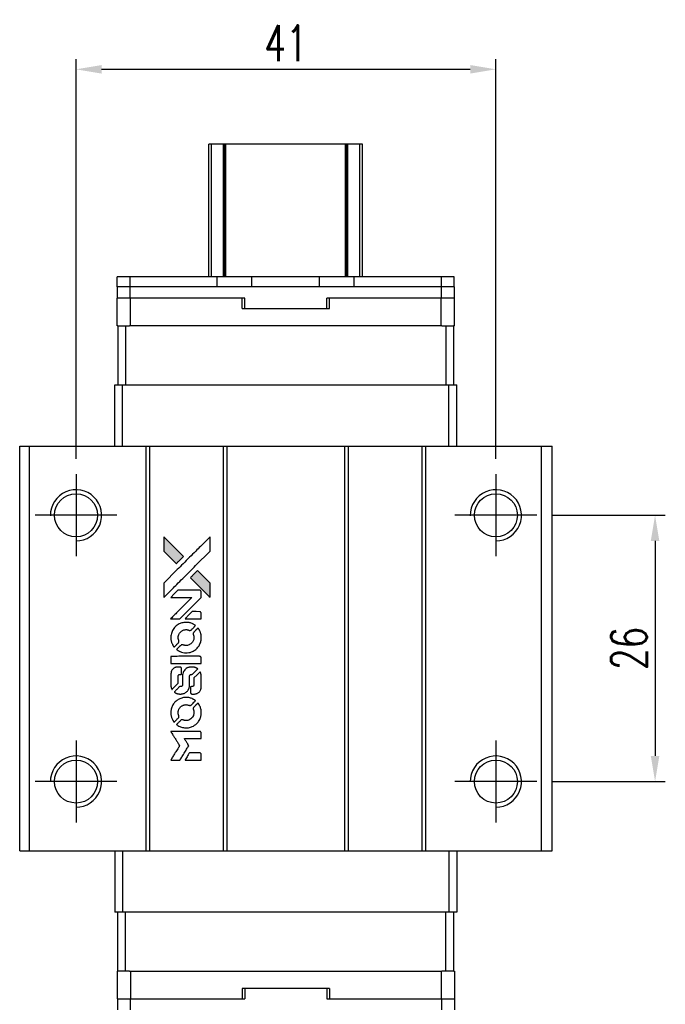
# Model space of a CAD drawing. Header units: millimetres. Extents: x 283 to 542, y -333 to -124.
# Tile 2 of 3: x 300 to 363, y -221 to -124. Entities that reach past the tile are written whole.
import ezdxf

# ---------------------------------------------------------------- set-up
doc = ezdxf.new("R2010")
doc.units = ezdxf.units.MM
doc.header["$LTSCALE"] = 0.1
doc.layers.get('0').update_dxf_attribs({"linetype": 'CONTINUOUS'})
doc.layers.get('Defpoints').update_dxf_attribs({"linetype": 'CONTINUOUS'})
doc.styles.add('DIM-7', font='SIMPLEX.shx', dxfattribs={"width": 0.7, "bigfont": 'chineset.shx'})
doc.dimstyles.new('CNS', dxfattribs={"dimtxt": 3.5, "dimasz": 2.5, "dimexe": 1, "dimexo": 1.5, "dimgap": 0.09, "dimtad": 0, "dimdsep": 46, "dimtxsty": 'DIM-7', "dimcen": 0.09, "dimclrd": 1, "dimclre": 1, "dimclrt": 4, "dimadec": 0, "dimazin": 0, "dimtfac": 1, "dimtix": 1, "dimtmove": 2, "dimatfit": 3, "dimfxl": 1, "dimtvp": 0.971429, "dimtolj": 1, "dimarcsym": 0})

# ---------------------------------------------------------------- blocks, each defined once
blk = doc.blocks.new('*D259')
at = {"color": 7, "lineweight": -2}
for p, q in [((305.527, -167.381), (305.527, -128.334)), ((346.527, -167.381), (346.527, -128.334)), ((308.027, -129.334), (344.027, -129.334))]:
    blk.add_line(p, q, dxfattribs=at)
at = {"color": 7}
for points in [[(308.027, -128.918), (308.027, -129.751), (305.527, -129.334)], [(344.027, -128.918), (344.027, -129.751), (346.527, -129.334)]]:
    blk.add_solid(points, dxfattribs=at)
at = {"layer": 'Defpoints', "color": 0}
for p in [(346.527, -129.334), (305.527, -168.881), (346.527, -168.881)]:
    blk.add_point(p, dxfattribs=at)
at = {"color": 7, "insert": (326.027, -126.784), "char_height": 3.5, "attachment_point": 5, "style": 'DIM-7'}
blk.add_mtext('\\A1;41', dxfattribs=at)
blk = doc.blocks.new('*D260')
at = {"color": 7, "lineweight": -2}
for p, q in [((352.027, -172.881), (363.075, -172.881)), ((362.075, -175.381), (362.075, -196.381)), ((352.027, -198.881), (363.075, -198.881))]:
    blk.add_line(p, q, dxfattribs=at)
at = {"color": 7}
for points in [[(361.658, -175.381), (362.492, -175.381), (362.075, -172.881)], [(361.658, -196.381), (362.492, -196.381), (362.075, -198.881)]]:
    blk.add_solid(points, dxfattribs=at)
at = {"layer": 'Defpoints', "color": 0}
for p in [(350.527, -172.881), (350.527, -198.881), (362.075, -198.881)]:
    blk.add_point(p, dxfattribs=at)
at = {"color": 7, "insert": (359.525, -185.881), "char_height": 3.5, "attachment_point": 5, "rotation": 90, "style": 'DIM-7'}
blk.add_mtext('\\A1;26', dxfattribs=at)
blk = doc.blocks.new('A$Cee72cd77')
at = {"linetype": 'Continuous'}
h = blk.add_hatch(color=256, dxfattribs=at)
h.dxf.hatch_style = 1
h.paths.add_polyline_path([(0, 21.808), (0, 21.103), (0, 20.398), (0.612, 19.791, 0.000288), (0.847, 19.558, 0.000479), (1.045, 19.363, 0.000013), (1.224, 19.185, 0.197177), (1.227, 19.184, 0.197497), (1.23, 19.185, 0.00004), (1.332, 19.287, 0.000834), (1.446, 19.399, 0.000506), (1.58, 19.533), (1.929, 19.882), (0.964, 20.845)])
h.paths.add_polyline_path([(3.299, 18.508), (2.949, 18.158, 0.000476), (2.815, 18.024, 0.000789), (2.702, 17.91, 0.000035), (2.6, 17.807, 0.19758), (2.599, 17.805, 0.198396), (2.6, 17.802, 0.000019), (2.739, 17.663, 0.000582), (2.893, 17.509, 0.000351), (3.076, 17.327, 0.000108), (3.851, 16.555, 0.000692), (4.243, 16.165, 0.000077), (4.515, 15.896, 0.197527), (4.525, 15.892, 0.410181), (4.53, 15.897, 0.000493), (4.531, 16.041, 0.002424), (4.533, 16.24, 0.000529), (4.533, 16.584), (4.533, 17.275), (3.916, 17.892)])
for points in [[(0.612, 19.791, 0.000288), (0.847, 19.558, 0.000479), (1.045, 19.363, 0.000013), (1.224, 19.185, 0.197177), (1.227, 19.184, 0.197497), (1.23, 19.185, 0.00004), (1.332, 19.287, 0.000836), (1.446, 19.399, 0.000505), (1.58, 19.533), (1.929, 19.882), (0.964, 20.845), (0, 21.808), (0, 21.103), (0, 20.398)], [(0.848, 16.721, -0.000056), (1.27, 17.142, -0.000021), (1.863, 17.734, -0.000021), (2.509, 18.378, -0.000025), (3.114, 18.982), (4.533, 20.397), (4.531, 21.099), (4.53, 21.8), (3.577, 20.854, 0.000274), (3.12, 20.399, 0.000123), (2.519, 19.801, 0.000121), (1.885, 19.169, 0.000165), (1.313, 18.598), (0, 17.287), (0, 16.581), (0, 15.875)], [(3.076, 17.327, 0.000108), (3.851, 16.555, 0.000692), (4.244, 16.165, 0.000077), (4.515, 15.896, 0.197527), (4.525, 15.892, 0.410182), (4.53, 15.897, 0.000493), (4.531, 16.041, 0.002424), (4.533, 16.24, 0.000529), (4.533, 16.583), (4.533, 17.275), (3.916, 17.892), (3.299, 18.508), (2.949, 18.158, 0.000476), (2.815, 18.024, 0.000789), (2.702, 17.91, 0.000035), (2.6, 17.807, 0.19758), (2.599, 17.805, 0.198396), (2.6, 17.802, 0.000019), (2.739, 17.663, 0.000582), (2.893, 17.509, 0.000351)], [(1.123, 13.792), (1.574, 13.792), (2.617, 14.837), (3.66, 15.882), (3.658, 16.173, 0.0008), (3.657, 16.36, 0.010795), (3.655, 16.428, 0.030495), (3.65, 16.466, 0.080372), (3.641, 16.492, 0.03816), (3.625, 16.517, 0.041799), (3.606, 16.538, 0.042486), (3.584, 16.555, 0.042078), (3.559, 16.569, 0.099276), (3.524, 16.577, 0.003302), (3.379, 16.579, 0.002586), (3.125, 16.58, 0.000204), (2.45, 16.579), (1.369, 16.577), (1.023, 16.229), (0.676, 15.882), (1.715, 15.878), (2.754, 15.875), (1.726, 14.853, 0.000253), (1.332, 14.459, 0.000412), (0.997, 14.125, 0.000041), (0.698, 13.826, 0.041338), (0.685, 13.811), (0.672, 13.792)], [(2.873, 13.792), (3.66, 13.792), (3.658, 14.086), (3.656, 14.379), (3.635, 14.413, 0.03146), (3.624, 14.428, 0.026444), (3.611, 14.443, 0.026444), (3.596, 14.457, 0.031457), (3.581, 14.468), (3.547, 14.489), (3.157, 14.491), (2.767, 14.493), (2.427, 14.148, 0.000745), (2.296, 14.015, 0.001228), (2.187, 13.903, 0.000087), (2.088, 13.801, 0.195134), (2.087, 13.798, 0.412117), (2.089, 13.795, 0.000048), (2.318, 13.794, 0.00109), (2.572, 13.793, 0.000653)], [(0.695, 11.796, 0.023681), (0.713, 11.673, 0.022402), (0.744, 11.55, 0.021929), (0.786, 11.427, 0.020503), (0.84, 11.306, 0.013745), (0.876, 11.237, 0.009767), (0.921, 11.162, 0.009658), (0.965, 11.093, 0.027804), (0.999, 11.048), (1.013, 11.031), (1.231, 11.249, 0.002053), (1.336, 11.355, 0.006738), (1.404, 11.425, 0.007826), (1.449, 11.476, 0.063909), (1.466, 11.501, 0.061532), (1.48, 11.54, 0.068674), (1.484, 11.58, 0.052072), (1.476, 11.627, 0.019648), (1.456, 11.692, -0.018366), (1.431, 11.77, -0.0288), (1.416, 11.839, -0.029061), (1.409, 11.909, -0.019155), (1.409, 11.99, -0.053809), (1.435, 12.165, -0.058833), (1.497, 12.324, -0.058566), (1.595, 12.465, -0.052525), (1.726, 12.586, -0.044733), (1.838, 12.654, -0.040573), (1.963, 12.704, -0.041123), (2.093, 12.732, -0.04951), (2.218, 12.736, -0.017369), (2.276, 12.73, -0.024255), (2.328, 12.721, -0.023787), (2.379, 12.706, -0.015798), (2.436, 12.685, 0.010631), (2.473, 12.671, 0.033653), (2.498, 12.663, 0.037806), (2.522, 12.66, 0.016307), (2.554, 12.659, 0.068179), (2.617, 12.668, 0.095747), (2.668, 12.693, 0.033418), (2.735, 12.753, 0.002133), (2.92, 12.941, 0.001452), (3.023, 13.048, 0.012393), (3.068, 13.097, 0.020479), (3.091, 13.126, 0.344362), (3.091, 13.138, 0.074287), (3.065, 13.161, 0.005454), (2.985, 13.213, 0.008391), (2.9, 13.263, 0.017097), (2.832, 13.3, 0.027375), (2.691, 13.36, 0.02835), (2.546, 13.404, 0.027723), (2.394, 13.431, 0.023913), (2.232, 13.444, 0.027047), (2.038, 13.439, 0.031685), (1.855, 13.412, 0.032425), (1.682, 13.364, 0.031013), (1.513, 13.293, 0.037914), (1.313, 13.174, 0.040153), (1.137, 13.029, 0.039834), (0.986, 12.856, 0.036173), (0.858, 12.655, 0.040752), (0.772, 12.459, 0.035885), (0.715, 12.243, 0.035491), (0.688, 12.018, 0.037615)], [(1.301, 10.754, 0.018008), (1.365, 10.712, 0.009842), (1.446, 10.665, 0.009807), (1.531, 10.621, 0.015716), (1.605, 10.587, 0.048467), (1.871, 10.503, 0.045841), (2.153, 10.47, 0.046006), (2.435, 10.489, 0.049638), (2.701, 10.56, 0.064819), (3.048, 10.743, 0.06695), (3.331, 11.008, 0.066691), (3.536, 11.339, 0.063505), (3.651, 11.717, 0.03135), (3.661, 11.814, 0.010439), (3.664, 11.957, 0.010391), (3.661, 12.099, 0.032408), (3.651, 12.195, 0.015696), (3.627, 12.307, 0.018095), (3.598, 12.412, 0.018551), (3.562, 12.513, 0.018352), (3.519, 12.61, 0.015568), (3.485, 12.675, 0.009832), (3.441, 12.748, 0.009795), (3.397, 12.817, 0.023727), (3.36, 12.865), (3.345, 12.885), (3.128, 12.671, 0.001528), (3.006, 12.55, 0.010022), (2.946, 12.488, 0.019586), (2.912, 12.448, 0.061865), (2.893, 12.418, 0.055054), (2.879, 12.372, 0.061607), (2.875, 12.326, 0.048725), (2.883, 12.272, 0.020221), (2.903, 12.202, -0.017722), (2.925, 12.126, -0.02685), (2.939, 12.058, -0.02759), (2.945, 11.991, -0.020233), (2.944, 11.916, -0.04793), (2.923, 11.773, -0.048386), (2.876, 11.637, -0.047866), (2.802, 11.512, -0.044964), (2.705, 11.4, -0.04333), (2.589, 11.306, -0.050921), (2.464, 11.239, -0.051473), (2.329, 11.2, -0.0459), (2.184, 11.186, -0.019014), (2.113, 11.189, -0.024114), (2.049, 11.197, -0.025081), (1.988, 11.211, -0.023892), (1.927, 11.231, 0.008624), (1.879, 11.248, 0.026486), (1.846, 11.258, 0.035074), (1.818, 11.262, 0.02756), (1.787, 11.263, 0.087163), (1.737, 11.253, 0.073291), (1.69, 11.227, 0.028074), (1.623, 11.168, 0.002594), (1.467, 11.014), (1.246, 10.793)], [(2.171, 9.427), (3.656, 9.429), (3.656, 9.721), (3.656, 10.012), (3.639, 10.046, 0.071429), (3.618, 10.075, 0.054799), (3.589, 10.1, 0.053585), (3.554, 10.119, 0.060698), (3.517, 10.128, 0.033975), (3.456, 10.132, 0.000112), (2.701, 10.133, 0.000726), (1.962, 10.131, 0.001084), (1.316, 10.128), (0.687, 10.123), (0.687, 9.775), (0.687, 9.426)], [(0.691, 7.253, 0.018538), (0.697, 7.208, 0.010695), (0.707, 7.155, 0.01068), (0.72, 7.102, 0.017678), (0.733, 7.057, 0.013849), (0.751, 7.007, 0.011814), (0.773, 6.956, 0.004513), (0.795, 6.908, 0.290035), (0.802, 6.903, 0.196418), (0.806, 6.905, 0.000124), (0.893, 6.99, 0.001477), (0.99, 7.086, 0.000898), (1.104, 7.199), (1.4, 7.496), (1.402, 7.866, -0.001471), (1.404, 8.147, -0.028714), (1.41, 8.233, -0.097073), (1.426, 8.281, -0.084199), (1.46, 8.323, -0.042698), (1.486, 8.342, -0.053912), (1.514, 8.356, -0.051004), (1.545, 8.363, -0.032967), (1.582, 8.365, 0.00807), (1.601, 8.366, 0.003023), (1.628, 8.367, 0.002994), (1.656, 8.368, 0.003629), (1.684, 8.37), (1.747, 8.374), (1.747, 8.658, 0.001618), (1.747, 8.794, 0.005206), (1.745, 8.884, 0.00535), (1.743, 8.947, 0.060675), (1.738, 8.971, 0.048484), (1.733, 8.984, 0.02389), (1.723, 9.001, 0.022812), (1.712, 9.017, 0.02462), (1.699, 9.032, 0.061781), (1.663, 9.06, 0.080179), (1.624, 9.077, 0.048561), (1.569, 9.084, 0.010021), (1.47, 9.086, 0.016602), (1.338, 9.082, 0.031409), (1.232, 9.068, 0.036474), (1.14, 9.043, 0.03439), (1.051, 9.004, 0.065928), (0.91, 8.907, 0.069066), (0.802, 8.777, 0.065697), (0.73, 8.617, 0.051559), (0.694, 8.43, 0.020904), (0.689, 8.33, 0.000451), (0.688, 7.839, 0.000419), (0.687, 7.346, 0.022759)], [(1.076, 6.603, 0.023289), (1.147, 6.558, 0.026845), (1.218, 6.521, 0.026047), (1.295, 6.492, 0.019751), (1.382, 6.468, 0.013249), (1.431, 6.457, 0.025169), (1.471, 6.452, 0.016532), (1.522, 6.45, 0.002937), (1.615, 6.449, 0.003317), (1.699, 6.45, 0.011808), (1.752, 6.452, 0.01777), (1.793, 6.455, 0.021476), (1.83, 6.462, 0.04325), (1.988, 6.511, 0.045753), (2.132, 6.586, 0.04649), (2.257, 6.685, 0.047672), (2.362, 6.804, 0.025315), (2.395, 6.855, 0.015208), (2.429, 6.919, 0.01512), (2.459, 6.986, 0.022488), (2.482, 7.046, 0.027857), (2.506, 7.14, 0.034138), (2.518, 7.23, 0.014286), (2.522, 7.366, 0.00124), (2.523, 7.714, -0.00103), (2.524, 7.928, -0.002552), (2.525, 8.084, -0.001594), (2.527, 8.203, -0.047676), (2.531, 8.233, -0.085307), (2.551, 8.285, -0.097789), (2.588, 8.324, -0.085947), (2.64, 8.35, -0.051339), (2.709, 8.363, 0.014634), (2.732, 8.365, 0.015028), (2.756, 8.369, 0.014927), (2.775, 8.374, 0.059415), (2.787, 8.379, 0.070595), (2.812, 8.397, 0.00028), (3.061, 8.643, 0.000111), (3.316, 8.895, 0.200239), (3.32, 8.906, 0.268906), (3.316, 8.913, 0.001866), (3.255, 8.948, 0.007532), (3.196, 8.98, 0.017818), (3.15, 9.002, 0.013256), (3.1, 9.022, 0.011636), (3.047, 9.04, 0.011528), (2.993, 9.057, 0.012303), (2.939, 9.07, 0.0423), (2.854, 9.081, 0.013657), (2.728, 9.084, 0.013857), (2.601, 9.079, 0.037428), (2.512, 9.067, 0.014927), (2.452, 9.052, 0.0122), (2.389, 9.033, 0.012518), (2.33, 9.012, 0.023062), (2.284, 8.991, 0.065961), (2.117, 8.878, 0.06055), (1.979, 8.722, 0.059676), (1.881, 8.535, 0.060497), (1.83, 8.331, 0.025683), (1.827, 8.287, 0.001528), (1.825, 8.155, 0.002124), (1.824, 7.988, 0.001173), (1.823, 7.785, -0.000809), (1.823, 7.428, -0.017164), (1.819, 7.322, -0.063931), (1.807, 7.267, -0.108429), (1.783, 7.226, -0.052941), (1.756, 7.203, -0.063675), (1.727, 7.188, -0.050562), (1.689, 7.179, -0.020337), (1.636, 7.173, 0.009897), (1.604, 7.171, 0.016482), (1.577, 7.167, 0.019019), (1.555, 7.163, 0.06043), (1.542, 7.157, 0.076267), (1.51, 7.134, 0.00054), (1.28, 6.902, 0.000307), (1.045, 6.663, 0.142594), (1.034, 6.644, 0.232419), (1.036, 6.638, 0.022995), (1.046, 6.628, 0.024627), (1.059, 6.616, 0.015407)], [(2.613, 6.563, 0.065483), (2.63, 6.529, 0.053271), (2.656, 6.498, 0.052018), (2.689, 6.472, 0.0556), (2.726, 6.455, 0.036839), (2.75, 6.448, 0.026922), (2.777, 6.445, 0.016905), (2.815, 6.443, 0.004317), (2.877, 6.443, 0.016369), (3.005, 6.447, 0.029936), (3.109, 6.461, 0.03418), (3.2, 6.485, 0.031327), (3.29, 6.522, 0.046935), (3.4, 6.589, 0.054053), (3.49, 6.672, 0.053701), (3.561, 6.774, 0.045364), (3.613, 6.894, 0.032479), (3.641, 7, 0.03386), (3.654, 7.107, 0.013578), (3.659, 7.276, 0.001155), (3.658, 7.711, 0.000413), (3.656, 8.084, 0.005008), (3.654, 8.227, 0.013199), (3.649, 8.308, 0.033956), (3.641, 8.366, 0.013909), (3.626, 8.426, 0.010864), (3.607, 8.491, 0.010938), (3.586, 8.549, 0.028702), (3.568, 8.59), (3.552, 8.621), (3.249, 8.322), (2.945, 8.022), (2.946, 7.672, -0.001504), (2.945, 7.523, -0.00328), (2.944, 7.408, -0.001901), (2.942, 7.318, -0.061333), (2.939, 7.296, -0.063621), (2.926, 7.266, -0.048633), (2.905, 7.237, -0.046769), (2.878, 7.211, -0.047961), (2.846, 7.191, -0.02678), (2.82, 7.179, -0.050957), (2.797, 7.173, -0.029398), (2.767, 7.17, -0.00401), (2.703, 7.168), (2.599, 7.165), (2.6, 6.883, 0.001061), (2.6, 6.715, 0.009147), (2.602, 6.64, 0.020721), (2.606, 6.595, 0.051619)], [(0.694, 4.474, 0.024131), (0.714, 4.346, 0.022344), (0.746, 4.218, 0.021883), (0.79, 4.091, 0.020884), (0.846, 3.965, 0.010669), (0.884, 3.894, 0.010389), (0.924, 3.824, 0.010913), (0.964, 3.762, 0.022227), (0.998, 3.715), (1.012, 3.698), (1.234, 3.923, 0.002452), (1.32, 4.011, 0.003628), (1.394, 4.089, 0.001662), (1.456, 4.156, 0.070159), (1.467, 4.172, 0.047671), (1.472, 4.185, 0.018624), (1.477, 4.204, 0.017921), (1.48, 4.224, 0.018804), (1.482, 4.245, 0.018255), (1.483, 4.273, 0.041312), (1.48, 4.295, 0.037164), (1.475, 4.316, 0.012342), (1.463, 4.348, -0.015101), (1.435, 4.423, -0.035998), (1.421, 4.481, -0.033244), (1.414, 4.543, -0.011249), (1.412, 4.633, -0.004059), (1.412, 4.707, -0.019693), (1.415, 4.749, -0.027943), (1.42, 4.783, -0.014411), (1.43, 4.826, -0.033089), (1.464, 4.926, -0.033887), (1.512, 5.021, -0.034021), (1.571, 5.108, -0.033942), (1.642, 5.186, -0.02816), (1.723, 5.255, -0.035032), (1.806, 5.31, -0.035269), (1.895, 5.353, -0.029196), (1.995, 5.385, -0.037862), (2.11, 5.406, -0.043657), (2.222, 5.408, -0.043064), (2.333, 5.391, -0.035184), (2.448, 5.354, 0.033699), (2.503, 5.336, 0.052815), (2.551, 5.329, 0.059167), (2.596, 5.333, 0.058972), (2.639, 5.347, 0.059208), (2.673, 5.367, 0.021125), (2.715, 5.404, 0.008691), (2.785, 5.472, 0.000851), (2.949, 5.64, 0.001873), (3.033, 5.726, 0.013884), (3.072, 5.768, 0.022355), (3.092, 5.794, 0.341453), (3.092, 5.804, 0.073011), (3.068, 5.825, 0.004587), (2.989, 5.877, 0.00748), (2.908, 5.927, 0.016837), (2.844, 5.962, 0.028606), (2.689, 6.03, 0.031352), (2.532, 6.078, 0.031004), (2.368, 6.106, 0.0268), (2.194, 6.115, 0.026698), (2.01, 6.106, 0.03002), (1.834, 6.076, 0.030357), (1.666, 6.026, 0.028554), (1.501, 5.955, 0.062944), (1.195, 5.751, 0.062206), (0.948, 5.477, 0.062448), (0.777, 5.152, 0.064355), (0.694, 4.797, 0.017377), (0.689, 4.726, 0.008369), (0.688, 4.635, 0.008367), (0.689, 4.544, 0.01757)], [(1.298, 3.426, 0.064158), (1.643, 3.242, 0.06356), (2.024, 3.151, 0.064004), (2.413, 3.159, 0.066747), (2.781, 3.265, 0.04321), (3.012, 3.391, 0.044737), (3.214, 3.554, 0.044901), (3.384, 3.749, 0.044184), (3.518, 3.973, 0.026293), (3.589, 4.143, 0.033344), (3.635, 4.306, 0.033227), (3.66, 4.475, 0.025815), (3.665, 4.661, 0.023119), (3.652, 4.839, 0.031044), (3.623, 4.997, 0.031337), (3.575, 5.15, 0.024258), (3.505, 5.31, 0.015622), (3.474, 5.365, 0.008495), (3.434, 5.432, 0.008415), (3.393, 5.496, 0.020814), (3.359, 5.541), (3.343, 5.561), (3.127, 5.347, 0.002843), (2.967, 5.187, 0.033917), (2.91, 5.121, 0.087906), (2.885, 5.071, 0.073302), (2.877, 5.013, 0.022047), (2.878, 4.985, 0.026465), (2.882, 4.958, 0.022233), (2.889, 4.929, 0.009985), (2.901, 4.891, -0.039011), (2.935, 4.753, -0.044398), (2.946, 4.618, -0.045096), (2.932, 4.484, -0.04265), (2.895, 4.353, -0.071154), (2.793, 4.167, -0.068827), (2.642, 4.015, -0.068713), (2.455, 3.91, -0.070507), (2.248, 3.861, -0.028605), (2.16, 3.857, -0.031418), (2.074, 3.864, -0.031044), (1.989, 3.882, -0.02668), (1.903, 3.911, 0.038913), (1.852, 3.927, 0.043732), (1.801, 3.934, 0.047754), (1.754, 3.932, 0.075756), (1.716, 3.92, 0.07294), (1.696, 3.907, 0.003456), (1.637, 3.852, 0.005023), (1.562, 3.781, 0.002422), (1.468, 3.688, 0.000819), (1.384, 3.604, 0.001349), (1.313, 3.532, 0.0001), (1.249, 3.468, 0.205335), (1.248, 3.466, 0.219821), (1.249, 3.463, 0.002494), (1.263, 3.453, 0.007089), (1.279, 3.44, 0.004494)], [(1.129, 0), (1.578, 0), (1.653, 0.123, -0.000297), (1.699, 0.198, -0.000037), (1.8, 0.363, -0.000043), (1.92, 0.558, -0.000036), (2.047, 0.766, 0.000044), (2.172, 0.969, 0.000063), (2.283, 1.15, 0.000035), (2.377, 1.304, 0.0009), (2.402, 1.345), (2.439, 1.405), (2.39, 1.484, 0.001175), (2.362, 1.529, 0.000208), (2.309, 1.614, 0.000225), (2.247, 1.714, 0.000203), (2.183, 1.817, -0.000711), (2.122, 1.915, -0.001119), (2.07, 1.999, -0.000263), (2.024, 2.074, -0.04589), (2.02, 2.082, -0.519312), (2.025, 2.089, -0.001914), (2.145, 2.091, -0.003124), (2.344, 2.093, -0.000285), (2.838, 2.093), (3.66, 2.093), (3.66, 2.38, 0.001727), (3.659, 2.585, 0.025279), (3.655, 2.658, 0.073886), (3.644, 2.7, 0.07426), (3.621, 2.737, 0.03264), (3.612, 2.747, 0.01784), (3.6, 2.757, 0.017712), (3.586, 2.767, 0.026854), (3.574, 2.774), (3.546, 2.79), (2.112, 2.791), (0.678, 2.793), (0.688, 2.778, -0.004595), (0.695, 2.766, -0.00016), (0.722, 2.723, -0.000298), (0.754, 2.671, -0.000208), (0.791, 2.613, 0.000986), (0.897, 2.442, 0.00025), (1.07, 2.165, 0.000268), (1.255, 1.87, 0.000436), (1.412, 1.62, -0.002932), (1.464, 1.537, -0.004718), (1.507, 1.466, -0.001113), (1.543, 1.404, -0.227179), (1.544, 1.397, -0.045982), (1.54, 1.39, -0.000145), (1.489, 1.306, -0.000825), (1.43, 1.211, -0.000517), (1.362, 1.101, 0.000056), (1.126, 0.722, 0.000289), (0.996, 0.512, 0.000481), (0.9, 0.356, 0.000418), (0.799, 0.192), (0.681, 0)], [(2.87, 0), (3.66, 0), (3.66, 0.288, 0.000842), (3.66, 0.471, 0.010591), (3.658, 0.54, 0.028995), (3.654, 0.579, 0.069543), (3.645, 0.606, 0.051063), (3.63, 0.632, 0.039932), (3.609, 0.656, 0.039414), (3.583, 0.677, 0.045845), (3.556, 0.692, 0.094811), (3.529, 0.699, 0.007124), (3.452, 0.702, 0.004713), (3.319, 0.703, 0.000534), (3.019, 0.703), (2.506, 0.703), (2.462, 0.63, 0.000828), (2.332, 0.419, 0.000879), (2.205, 0.212, 0.000048), (2.081, 0.009, 0.137596), (2.08, 0.003, 0.413028), (2.081, 0.002, 0.000016), (2.312, 0.001, 0.000623), (2.567, 0, 0.000374)]]:
    blk.add_lwpolyline(points, format="xyb", close=True)

msp = doc.modelspace()

# ---------------------------------------------------------------- linework, layer by layer
at = {"color": 7, "linetype": 'Continuous', "lineweight": 25}
for p, q in [((318.758, -136.631), (318.506, -136.631)), ((318.506, -149.581), (318.506, -136.631)), ((318.506, -136.631), (318.506, -136.631)), ((318.506, -149.581), (318.506, -136.631)), ((319.946, -136.631), (318.758, -136.631)), ((318.758, -149.581), (318.758, -136.631)), ((320.032, -136.631), (319.946, -136.631)), ((319.946, -149.581), (319.946, -136.631)), ((320.156, -136.631), (320.032, -136.631)), ((320.032, -149.581), (320.032, -136.631)), ((320.156, -149.581), (320.156, -136.631)), ((331.856, -136.631), (320.156, -136.631)), ((331.981, -136.631), (331.856, -136.631)), ((331.856, -149.581), (331.856, -136.631)), ((332.066, -136.631), (331.981, -136.631)), ((331.981, -149.581), (331.981, -136.631)), ((333.255, -136.631), (332.066, -136.631)), ((332.066, -149.581), (332.066, -136.631)), ((333.255, -149.581), (333.255, -136.631)), ((333.506, -149.581), (333.506, -136.631)), ((333.506, -149.581), (333.506, -136.631)), ((309.556, -150.581), (309.556, -149.581)), ((310.806, -149.581), (309.556, -149.581)), ((310.806, -150.581), (310.806, -149.581)), ((319.306, -149.581), (310.806, -149.581)), ((319.306, -150.581), (319.306, -149.581)), ((322.706, -149.581), (319.306, -149.581)), ((322.706, -150.581), (322.706, -149.581)), ((329.306, -149.581), (322.706, -149.581)), ((329.306, -150.581), (329.306, -149.581)), ((332.706, -149.581), (329.306, -149.581)), ((332.706, -150.581), (332.706, -149.581)), ((341.206, -149.581), (332.706, -149.581)), ((341.206, -150.581), (341.206, -149.581)), ((342.457, -149.581), (341.206, -149.581)), ((342.457, -150.581), (342.457, -149.581)), ((310.806, -150.581), (309.556, -150.581)), ((309.578, -151.681), (309.578, -150.581)), ((319.306, -150.581), (310.806, -150.581)), ((310.828, -151.681), (310.828, -150.581)), ((341.228, -150.581), (310.828, -150.581)), ((329.306, -150.581), (322.706, -150.581)), ((341.206, -150.581), (332.706, -150.581)), ((341.228, -151.681), (341.228, -150.581)), ((342.478, -150.581), (341.228, -150.581)), ((342.478, -151.681), (342.478, -150.581)), ((309.541, -154.381), (309.541, -151.681)), ((310.843, -151.681), (309.541, -151.681)), ((310.843, -154.381), (310.843, -151.681)), ((321.767, -151.681), (310.843, -151.681)), ((322.028, -151.681), (321.767, -151.681)), ((321.767, -152.681), (321.767, -151.681)), ((322.028, -152.681), (322.028, -151.681)), ((330.267, -151.681), (330.028, -151.681)), ((330.028, -152.681), (330.028, -151.681)), ((330.267, -152.681), (330.267, -151.681)), ((341.19, -151.681), (330.267, -151.681)), ((341.19, -154.381), (341.19, -151.681)), ((341.217, -151.681), (341.19, -151.681)), ((341.228, -151.681), (341.217, -151.681)), ((342.478, -151.681), (341.228, -151.681)), ((342.491, -151.681), (342.478, -151.681)), ((342.491, -154.381), (342.491, -151.681)), ((321.767, -152.681), (330.267, -152.681)), ((309.606, -154.381), (309.541, -154.381)), ((309.606, -154.381), (309.606, -160.131)), ((309.606, -154.381), (310.356, -154.381)), ((310.356, -154.381), (310.356, -160.131)), ((310.356, -154.381), (310.766, -154.381)), ((310.843, -154.381), (310.766, -154.381)), ((341.19, -154.381), (310.843, -154.381)), ((341.267, -154.381), (341.19, -154.381)), ((341.267, -154.381), (341.656, -154.381)), ((341.656, -154.381), (341.656, -160.131)), ((341.656, -154.381), (342.406, -154.381)), ((342.491, -154.381), (342.406, -154.381)), ((342.406, -154.381), (342.406, -160.131)), ((309.307, -166.131), (309.307, -160.131)), ((309.307, -160.131), (310.065, -160.131)), ((310.065, -166.131), (310.065, -160.131)), ((310.065, -160.131), (341.948, -160.131)), ((341.948, -166.131), (341.948, -160.131)), ((341.948, -160.131), (342.706, -160.131)), ((342.706, -166.131), (342.706, -160.131)), ((300.027, -205.631), (300.027, -166.131)), ((300.027, -166.131), (300.977, -166.131)), ((300.977, -205.631), (300.977, -166.131)), ((300.977, -166.131), (312.377, -166.131)), ((312.377, -205.631), (312.377, -166.131)), ((312.377, -166.131), (312.727, -166.131)), ((312.727, -205.631), (312.727, -166.131)), ((312.727, -166.131), (319.927, -166.131)), ((319.927, -205.631), (319.927, -166.131)), ((319.927, -166.131), (320.277, -166.131)), ((320.277, -205.631), (320.277, -166.131)), ((320.277, -166.131), (331.777, -166.131)), ((331.777, -205.631), (331.777, -166.131)), ((331.777, -166.131), (332.127, -166.131)), ((332.127, -205.631), (332.127, -166.131)), ((332.127, -166.131), (339.327, -166.131)), ((339.327, -205.631), (339.327, -166.131)), ((339.327, -166.131), (339.677, -166.131)), ((339.677, -205.631), (339.677, -166.131)), ((339.677, -166.131), (350.977, -166.131)), ((350.977, -205.631), (350.977, -166.131)), ((350.977, -166.131), (352.027, -166.131)), ((352.027, -205.631), (352.027, -166.131)), ((300.027, -205.631), (300.977, -205.631)), ((300.977, -205.631), (312.377, -205.631)), ((309.307, -205.631), (309.307, -211.631)), ((310.065, -205.631), (310.065, -211.631)), ((312.377, -205.631), (312.727, -205.631)), ((312.727, -205.631), (319.927, -205.631)), ((319.927, -205.631), (320.277, -205.631)), ((320.277, -205.631), (331.777, -205.631)), ((331.777, -205.631), (332.127, -205.631)), ((332.127, -205.631), (339.327, -205.631)), ((339.327, -205.631), (339.677, -205.631)), ((339.677, -205.631), (350.977, -205.631)), ((341.948, -205.631), (341.948, -211.631)), ((342.706, -205.631), (342.706, -211.631)), ((350.977, -205.631), (352.027, -205.631)), ((310.065, -211.631), (309.307, -211.631)), ((309.607, -217.381), (309.607, -211.631)), ((341.948, -211.631), (310.065, -211.631)), ((310.357, -217.381), (310.357, -211.631)), ((341.657, -217.381), (341.657, -211.631)), ((342.706, -211.631), (341.948, -211.631)), ((342.407, -217.381), (342.407, -211.631)), ((309.542, -217.381), (309.542, -220.081)), ((309.542, -217.381), (309.607, -217.381)), ((310.357, -217.381), (309.607, -217.381)), ((310.766, -217.381), (310.357, -217.381)), ((310.766, -217.381), (310.843, -217.381)), ((310.843, -217.381), (310.843, -220.081)), ((310.843, -217.381), (341.19, -217.381)), ((341.19, -217.381), (341.19, -220.081)), ((341.19, -217.381), (341.267, -217.381)), ((341.657, -217.381), (341.267, -217.381)), ((342.407, -217.381), (341.657, -217.381)), ((342.407, -217.381), (342.492, -217.381)), ((342.492, -217.381), (342.492, -220.081)), ((321.766, -219.081), (321.766, -220.081)), ((330.266, -219.081), (321.766, -219.081)), ((322.028, -219.081), (322.028, -220.081)), ((330.028, -219.081), (330.028, -220.081)), ((330.266, -219.081), (330.266, -220.081)), ((309.542, -220.081), (310.843, -220.081)), ((309.578, -220.081), (309.578, -221.181)), ((310.828, -220.081), (310.828, -221.181)), ((310.843, -220.081), (321.766, -220.081)), ((321.766, -220.081), (322.028, -220.081)), ((330.028, -220.081), (330.266, -220.081)), ((330.266, -220.081), (341.19, -220.081)), ((341.19, -220.081), (341.217, -220.081)), ((341.217, -220.081), (341.228, -220.081)), ((341.228, -220.081), (341.228, -221.181)), ((341.228, -220.081), (342.478, -220.081)), ((342.478, -220.081), (342.478, -221.181)), ((342.478, -220.081), (342.492, -220.081))]:
    msp.add_line(p, q, dxfattribs=at)
for p, q in [((305.527, -168.881), (305.527, -176.881)), ((346.527, -168.881), (346.527, -176.881)), ((309.527, -172.881), (301.527, -172.881)), ((350.527, -172.881), (342.527, -172.881)), ((305.527, -194.881), (305.527, -202.881)), ((346.527, -194.881), (346.527, -202.881)), ((309.527, -198.881), (301.527, -198.881)), ((350.527, -198.881), (342.527, -198.881))]:
    msp.add_line(p, q)
for centre in [(305.527, -172.881), (346.527, -172.881), (305.527, -198.881), (346.527, -198.881)]:
    msp.add_circle(centre, 2.1, dxfattribs=at)
for centre in [(305.527, -172.881), (346.527, -172.881), (305.527, -198.881), (346.527, -198.881)]:
    msp.add_arc(centre, 2.5, 270, 180.88374, dxfattribs=at)
msp.add_open_spline([(333.506, -136.631), (333.506, -136.631), (333.483, -136.631), (333.387, -136.631), (333.319, -136.631), (333.255, -136.631)], degree=3, knots=[0, 0, 0, 0, 0.5, 0.5, 1, 1, 1, 1], dxfattribs=at)

# ---------------------------------------------------------------- block references
msp.add_blockref('A$Cee72cd77', (314.097, -196.781))

# ---------------------------------------------------------------- dimensions: what is measured, and where the dimension line sits
at = {"color": 7}
dim = msp.add_linear_dim(base=(346.527, -129.334), p1=(305.527, -168.881), p2=(346.527, -168.881), dimstyle='CNS', override={"dimgap": 0.8, "dimtad": 1, "dimclrd": 7, "dimclre": 7, "dimclrt": 7, "dimadec": 2, "dimazin": 2, "dimtmove": 1}, dxfattribs=at)
dim.commit()
dim.dimension.update_dxf_attribs({"geometry": '*D259', "text_midpoint": (326.027, -126.784)})
dim = msp.add_linear_dim(base=(362.075, -198.881), p1=(350.527, -172.881), p2=(350.527, -198.881), angle=90, dimstyle='CNS', override={"dimgap": 0.8, "dimtad": 1, "dimclrd": 7, "dimclre": 7, "dimclrt": 7, "dimadec": 2, "dimazin": 2, "dimtmove": 1}, dxfattribs=at)
dim.commit()
dim.dimension.update_dxf_attribs({"geometry": '*D260', "text_midpoint": (359.525, -185.881)})

doc.saveas('drawing.dxf')
